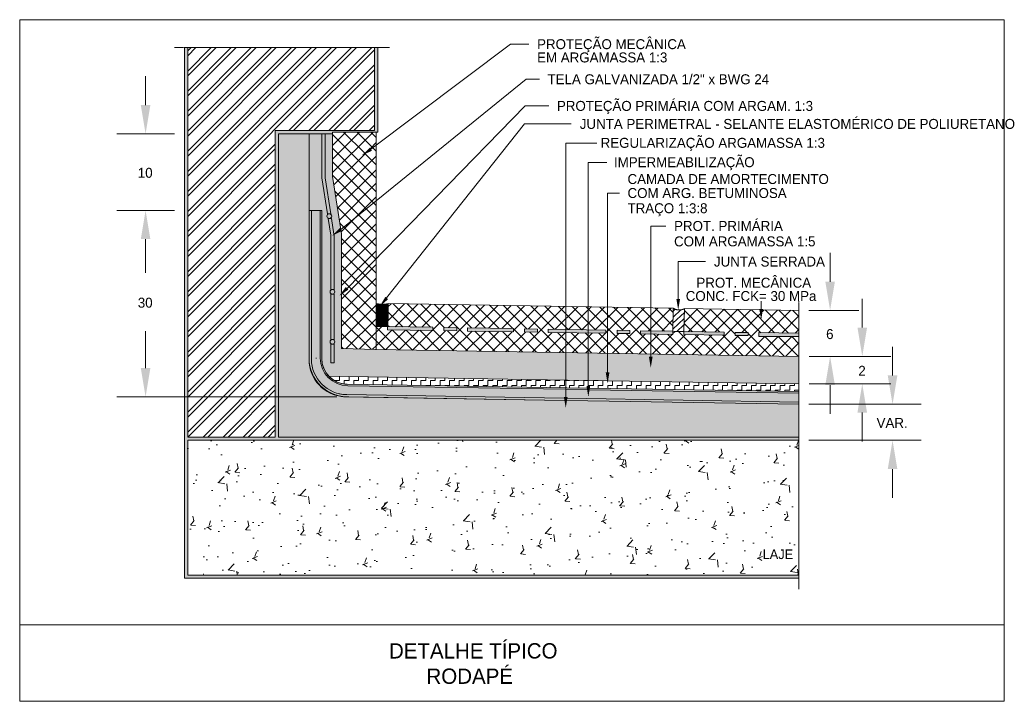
# Model space of a CAD drawing. Header units: millimetres. Extents: x -18260 to 188148, y -14086 to 2351883.
# Tile 252 of 256: x 168564 to 174731, y 3013 to 7282. Entities that reach past the tile are written whole.
import ezdxf

# ---------------------------------------------------------------- set-up
doc = ezdxf.new("R2010")
doc.units = ezdxf.units.MM
doc.linetypes.add('IMPORT-789-BASE TA TERREO$0$AXES _2_', pattern=[540.000007, 300.000012, -79.999998, 79.999998, -79.999998])
doc.linetypes.add('Projeção', pattern=[3.5, 2, -1.5])
for name, color, linetype, lineweight in [('A-DETL', 90, 'Continuous', 9), ('A-DETL-GENF', 92, 'Continuous', 50), ('A-DETL-THIN', 151, 'Continuous', 9), ('G-ANNO-TEXT', 231, 'Continuous', 9)]:
    doc.layers.add(name, color=color, linetype=linetype, lineweight=lineweight)
doc.styles.add('Century Gothic_6', font='GOTHIC.TTF', dxfattribs={"height": 95.99148})
doc.styles.add('Century Gothic_7', font='GOTHIC.TTF', dxfattribs={"height": 62.394462})
doc.styles.add('Century Gothic_8', font='GOTHIC.TTF', dxfattribs={"height": 59.994675})
pattern_1 = [(0, (165673.903, 0), (101.6, 25.4), [8.382, -67.818, 8.382, -67.818, -406.4]), (0, (165673.903, 0), (101.6, 25.4), [-152.4, 8.382, -144.018, 8.382, -67.818, -177.8]), (0, (165673.903, 0), (101.6, 25.4), [-381, 8.382, -42.418, 8.382, -118.618]), (120, (165712.003, 12.7), (-72.797045, 75.28818), [8.382, -67.818, 8.382, -67.818, -406.4]), (120, (165712.003, 12.7), (-72.797045, 75.28818), [-152.4, 8.382, -144.018, 8.382, -67.818, -177.8]), (120, (165712.003, 12.7), (-72.797045, 75.28818), [-381, 8.382, -42.418, 8.382, -118.618]), (240, (165724.703, 63.5), (-28.802955, -100.68818), [8.382, -67.818, 8.382, -67.818, -406.4]), (240, (165724.703, 63.5), (-28.802955, -100.68818), [-152.4, 8.382, -144.018, 8.382, -67.818, -177.8]), (240, (165724.703, 63.5), (-28.802955, -100.68818), [-381, 8.382, -42.418, 8.382, -118.618])]
pattern_2 = [(45, (4210954.71, 1685582.666), (-42.4228713, 42.4228713), []), (135, (4210954.71, 1685582.666), (-42.4228713, -42.4228713), [])]

msp = doc.modelspace()

# ---------------------------------------------------------------- hatches: boundary and pattern name
at = {"layer": 'A-DETL-GENF'}
for color, points in [(231, [(169597.238, 3783.765), (173445.346, 3783.765), (173445.346, 3803.765), (169617.238, 3803.765), (169617.238, 4647.688), (173445.346, 4647.688), (173445.346, 4667.688), (170185.186, 4667.688), (170185.186, 6567.518), (170523.927, 6567.518), (170523.927, 6577.518), (170807.131, 6577.518), (170807.131, 7106.94), (170787.131, 7106.94), (170787.131, 6587.518), (170165.186, 6587.518), (170165.186, 4667.688), (169617.238, 4667.688), (169617.238, 7106.94), (169597.238, 7106.94), (169597.238, 4667.688)]), (240, [(169352.789, 6567.518), (169382.789, 6747.518), (169322.789, 6747.518)]), (240, [(170707.283, 6432.338), (170770.806, 6461.338), (170757.967, 6480.372)]), (240, [(169322.789, 5907.56), (169382.789, 5907.56), (169352.789, 6087.56)]), (30, [(173445.346, 4887.414), (173445.346, 4943.116), (172133.564, 4964.622), (172125.84, 4918.28), (172118.074, 4964.876), (170614.139, 4989.809), (170596.802, 4990.969), (170573.415, 4995.805), (170553.314, 5002.648), (170532.982, 5012.653), (170514.152, 5025.258), (170496.32, 5041.079), (170482.176, 5057.233), (170469.572, 5076.063), (170459.566, 5096.395), (170452.11, 5118.627), (170447.888, 5139.883), (170446.362, 5162.684), (170446.362, 6087.56), (170391.362, 6087.56), (170391.362, 5156.557), (170392.796, 5131.459), (170397.469, 5105.196), (170403.885, 5082.98), (170413.459, 5059.857), (170425.54, 5038.035), (170440.022, 5017.621), (170456.689, 4999.008), (170475.296, 4982.376), (170496.32, 4967.587), (170518.552, 4955.437), (170540.739, 4946.286), (170564.886, 4939.357), (170590.063, 4935.203), (170617.789, 4933.771), (171974.046, 4911.536), (171972.851, 4918.701), (171995.811, 4918.701), (171994.561, 4911.199), (172137.32, 4908.859)]), (240, [(170520.407, 5927.917), (170582.88, 5959.116), (170569.384, 5977.691)]), (240, [(173640.234, 5460.859), (173670.234, 5640.859), (173610.234, 5640.859)]), (240, [(170565.417, 5551.776), (170622.939, 5591.366), (170606.99, 5607.882)]), (231, [(170797.134, 5431.979), (170798.218, 5440.908), (170801.407, 5449.317), (170806.516, 5456.719), (170813.247, 5462.683), (170821.211, 5466.863), (170829.943, 5469.015), (170838.937, 5469.016), (170847.67, 5466.863), (170855.633, 5462.684), (170862.365, 5456.72), (170867.474, 5449.318), (170870.664, 5440.909), (170871.748, 5431.981), (170872.32, 5503.649), (170870.895, 5503.562), (170846.773, 5499.576), (170834.965, 5499.77), (170819.25, 5486.33), (170827.253, 5499.896), (170821.713, 5499.987), (170797.131, 5504.773)]), (240, [(170819.25, 5486.33), (170872.32, 5531.716), (170854.731, 5546.475)]), (240, [(172688.938, 5462.728), (172700.418, 5531.608), (172677.458, 5531.608)]), (170, [(170834.441, 5394.621), (170844.096, 5395.893), (170853.094, 5399.62), (170860.821, 5405.548), (170867.127, 5414.185), (170870.476, 5422.273), (170871.741, 5431.981), (170870.365, 5441.695), (170866.97, 5450.048), (170862.039, 5456.72), (170861.348, 5457.621), (170858.965, 5459.732), (170853.559, 5463.773), (170851.099, 5465.063), (170844.198, 5467.719), (170842.18, 5468.216), (170836.11, 5469.016), (170832.771, 5469.015), (170824.493, 5467.672), (170821.713, 5466.691), (170817.783, 5465.064), (170813.762, 5462.683), (170807.533, 5457.62), (170801.91, 5450.047), (170798.316, 5440.908), (170797.134, 5431.928), (170798.405, 5422.273), (170802.132, 5413.275), (170808.061, 5405.548), (170815.787, 5399.62), (170824.785, 5395.893)]), (170, [(170870.897, 5360.946), (170871.748, 5431.928), (170870.476, 5422.273), (170866.749, 5413.275), (170860.821, 5405.548), (170853.094, 5399.62), (170844.096, 5395.893), (170834.441, 5394.621), (170824.785, 5395.893), (170815.787, 5399.62), (170808.061, 5405.548), (170801.755, 5414.185), (170798.405, 5422.273), (170797.134, 5431.928), (170797.134, 5360.946)]), (240, [(173208.494, 5400.717), (173219.974, 5469.597), (173197.014, 5469.597)]), (240, [(173841.614, 5173.445), (173871.614, 5353.445), (173811.614, 5353.445)]), (240, [(172516.987, 5101.58), (172528.467, 5170.46), (172505.507, 5170.46), (172509.365, 5147.317)]), (240, [(173610.234, 4993.445), (173670.234, 4993.445), (173640.234, 5173.445), (173635.879, 5147.317)]), (240, [(169352.789, 4919.87), (169382.789, 5099.87), (169322.789, 5099.87)]), (240, [(172246.411, 5003.766), (172257.891, 5072.646), (172234.931, 5072.646)]), (240, [(173811.614, 4820.64), (173871.614, 4820.64), (173841.614, 5000.64)]), (240, [(174031.33, 4873.438), (174061.33, 5053.438), (174001.33, 5053.438)]), (240, [(172125.84, 4918.28), (172137.32, 4987.16), (172114.36, 4987.16)]), (240, [(171984.331, 4849.821), (171995.811, 4918.701), (171972.851, 4918.701)]), (240, [(174001.33, 4467.688), (174061.33, 4467.688), (174031.33, 4647.688)])]:
    msp.add_hatch(color=color, dxfattribs=at).paths.add_polyline_path(points)
at = {"layer": 'A-DETL-GENF', "lineweight": 9}
h = msp.add_hatch(dxfattribs=at)
h.set_pattern_fill('FP_263', color=130, style=0, pattern_type=2)
h.set_pattern_definition([(45, (165673.9, 0), (-62.8618, 62.8618), []), (45, (165673.9, 95.25), (-62.8618, 62.8618), [])])
h.paths.add_polyline_path([(170109.851, 4667.688), (170165.186, 4667.688), (170165.186, 6587.518), (170787.131, 6587.518), (170787.131, 7106.94), (169617.238, 7106.94), (169617.238, 4667.688)])
h = msp.add_hatch(dxfattribs=at)
h.set_pattern_fill('FP_258', color=40, style=0, pattern_type=2)
h.set_pattern_definition(pattern_1)
h.paths.add_polyline_path([(173445.346, 4667.688), (173445.231, 4873.44), (171992.238, 4897.262), (171984.331, 4849.821), (171976.381, 4897.522), (170597.997, 4920.331), (170570.892, 4924.082), (170544.233, 4930.972), (170517.458, 4941.398), (170494.143, 4953.601), (170471.359, 4969.044), (170450.507, 4987.019), (170431.822, 5007.244), (170415.599, 5029.492), (170402, 5053.435), (170391.259, 5078.789), (170383.149, 5106.983), (170378.782, 5132.149), (170377.169, 5159.816), (170377.169, 6567.518), (170185.186, 6567.518), (170185.186, 4667.688), (171655.725, 4667.688)])
h = msp.add_hatch(dxfattribs=at)
h.set_pattern_fill('FP_258', color=40, style=0, pattern_type=2)
h.set_pattern_definition(pattern_1)
h.paths.add_polyline_path([(173445.346, 5000.829), (173445.346, 5173.45), (170793.703, 5216.917), (170580.633, 5223.131), (170580.633, 5562.249), (170565.417, 5551.776), (170580.633, 5572.312), (170580.633, 5938.131), (170577.752, 5956.555), (170532.871, 5934.141), (170533.236, 5931.775), (170533.236, 5593.062), (170513.236, 5593.062), (170513.236, 5931.775), (170497.015, 6037.041), (170517.015, 6037.041), (170532.013, 5939.712), (170569.384, 5977.691), (170575.836, 5968.811), (170523.927, 6300.769), (170523.927, 6567.518), (170477.65, 6567.518), (170477.65, 6292.518), (170512.393, 6067.041), (170492.393, 6067.041), (170457.65, 6292.518), (170457.65, 6567.518), (170377.169, 6567.518), (170377.169, 6087.56), (170456.362, 6087.56), (170456.595, 5156.289), (170457.98, 5137.695), (170462.017, 5117.764), (170468.832, 5097.942), (170477.513, 5080.186), (170489.119, 5062.82), (170500.763, 5049.105), (172243.616, 5020.531), (172234.931, 5072.646), (172257.891, 5072.646), (172249.19, 5020.44), (172257.891, 5020.297)])
h.paths.add_polyline_path([(172516.987, 5101.58), (172505.507, 5170.46), (172528.467, 5170.46), (172524.61, 5147.317)])
h.paths.add_polyline_path([(170514.755, 5131.775), (170513.236, 5131.775), (170513.236, 5249.151), (170533.236, 5249.151), (170533.236, 5131.775), (170527.622, 5131.775)])
h.paths.add_polyline_path([(170513.236, 5279.151), (170513.236, 5563.062), (170533.236, 5563.062), (170533.236, 5279.151)])
at = {"layer": 'A-DETL-GENF'}
h = msp.add_hatch(color=240, dxfattribs=at)
h.paths.add_polyline_path([(170533.236, 5131.775), (170533.236, 5249.151), (170513.236, 5249.151), (170513.236, 5131.775)])
h.paths.add_polyline_path([(170533.236, 5279.151), (170533.236, 5563.062), (170513.236, 5563.062), (170513.236, 5279.151)])
h.paths.add_polyline_path([(170533.236, 5593.062), (170533.236, 5931.775), (170532.871, 5934.141), (170520.407, 5927.917), (170532.013, 5939.712), (170517.015, 6037.041), (170497.015, 6037.041), (170513.236, 5931.775), (170513.236, 5593.062)])
h.paths.add_polyline_path([(170492.393, 6067.041), (170512.393, 6067.041), (170477.65, 6292.518), (170477.65, 6567.518), (170457.65, 6567.518), (170457.65, 6292.518), (170469.627, 6214.79)])
at = {"layer": 'A-DETL-GENF', "lineweight": 9}
h = msp.add_hatch(dxfattribs=at)
h.set_pattern_fill('FP_262', color=130, style=0, pattern_type=2)
h.set_pattern_definition(pattern_2)
h.paths.add_polyline_path([(170797.131, 5216.817), (170797.131, 6577.518), (170523.927, 6577.518), (170523.927, 6300.769), (170575.836, 5968.811), (170582.88, 5959.116), (170577.752, 5956.555), (170580.633, 5938.131), (170580.633, 5572.312), (170606.99, 5607.882), (170622.939, 5591.366), (170580.633, 5562.249), (170580.633, 5223.131), (170796.563, 5216.833)])
h.paths.add_polyline_path([(170707.283, 6432.338), (170757.967, 6480.372), (170770.806, 6461.338), (170755.413, 6454.31)])
at = {"layer": 'A-DETL-GENF'}
h = msp.add_hatch(color=170, dxfattribs=at)
h.paths.add_polyline_path([(173445.346, 4873.44), (173445.346, 4887.38), (171994.553, 4911.152), (171992.238, 4897.263), (171995.811, 4897.205)])
h.paths.add_polyline_path([(171976.381, 4897.523), (171974.054, 4911.488), (170614.139, 4933.771), (170589.041, 4935.203), (170564.565, 4939.357), (170540.562, 4946.286), (170517.476, 4955.834), (170495.617, 4967.93), (170475.234, 4982.376), (170456.615, 4999.033), (170439.958, 5017.652), (170425.512, 5038.035), (170413.416, 5059.894), (170403.867, 5082.98), (170396.939, 5106.983), (170392.784, 5131.459), (170391.353, 5156.557), (170391.353, 6087.56), (170377.169, 6087.56), (170377.169, 5159.816), (170378.782, 5132.149), (170383.459, 5105.196), (170391.259, 5078.789), (170402, 5053.435), (170415.599, 5029.492), (170431.822, 5007.244), (170450.507, 4987.019), (170471.363, 4969.04), (170496.32, 4952.459), (170518.552, 4940.825), (170544.26, 4930.962), (170570.92, 4924.075), (170598.018, 4920.328), (170625.725, 4919.667), (171972.851, 4897.581)])
h.paths.add_polyline_path([(173445.346, 4943.116), (173445.346, 4952.642), (172135.147, 4974.122), (172133.564, 4964.622), (172137.32, 4964.561)])
h.paths.add_polyline_path([(172118.074, 4964.876), (172116.482, 4974.428), (170614.512, 4999.052), (170592.937, 5000.923), (170573.415, 5005.092), (170553.802, 5012.053), (170535.238, 5021.459), (170518.062, 5033.212), (170502.527, 5047.059), (170488.935, 5062.82), (170477.466, 5080.186), (170468.366, 5098.902), (170461.727, 5118.627), (170457.748, 5138.878), (170456.362, 5159.816), (170456.362, 6087.56), (170446.362, 6087.56), (170446.362, 5162.684), (170447.888, 5139.883), (170452.265, 5117.846), (170459.566, 5096.395), (170469.572, 5076.063), (170482.176, 5057.233), (170497.103, 5040.184), (170514.152, 5025.258), (170532.982, 5012.653), (170553.314, 5002.648), (170574.765, 4995.346), (170596.802, 4990.969), (170619.603, 4989.443), (172114.36, 4964.937)])
at = {"layer": 'A-DETL-GENF', "lineweight": 9}
h = msp.add_hatch(dxfattribs=at)
h.set_pattern_fill('FP_262', color=130, style=0, pattern_type=2)
h.set_pattern_definition(pattern_2)
h.paths.add_polyline_path([(173445.346, 5173.45), (173445.346, 5297.799), (173193.501, 5297.799), (173193.501, 5321.928), (173445.346, 5317.799), (173445.346, 5460.859), (173219.113, 5464.43), (173208.494, 5400.717), (173197.819, 5464.766), (172728.386, 5472.177), (172723.471, 5328.176), (172654.947, 5330.514), (172654.947, 5310.757), (172453.601, 5314.058), (172453.601, 5334.15), (172654.949, 5330.849), (172657.249, 5474.386), (170872.607, 5503.644), (170870.895, 5360.884), (170797.131, 5360.884), (170797.131, 5216.868), (173193.501, 5177.579)])
h.paths.add_polyline_path([(173046.131, 5303.022), (173046.131, 5323.022), (173126.733, 5323.022), (173126.733, 5303.022)])
h.paths.add_polyline_path([(172976.131, 5305.491), (172723.829, 5309.628), (172723.829, 5329.628), (172976.131, 5325.491), (172976.131, 5317.799)])
h.paths.add_polyline_path([(172386.832, 5316.927), (172306.231, 5316.927), (172306.231, 5336.474), (172386.832, 5335.079), (172386.832, 5330.849)])
h.paths.add_polyline_path([(172236.231, 5317.622), (171873.679, 5323.566), (171873.679, 5343.566), (172236.231, 5337.622), (172236.231, 5330.849)])
h.paths.add_polyline_path([(171806.91, 5324.66), (171726.309, 5325.982), (171726.309, 5345.982), (171806.91, 5344.66), (171806.91, 5330.849)])
h.paths.add_polyline_path([(171656.309, 5327.129), (171368.747, 5331.844), (171368.747, 5351.844), (171656.309, 5347.129), (171656.309, 5330.849)])
h.paths.add_polyline_path([(171301.978, 5332.939), (171221.376, 5334.26), (171221.376, 5354.26), (171301.978, 5352.939), (171301.978, 5335.408)])
h.paths.add_polyline_path([(171151.376, 5335.408), (170868.819, 5340.04), (170868.819, 5360.04), (171151.376, 5355.408), (171151.376, 5347.129)])
h = msp.add_hatch(dxfattribs=at)
h.set_pattern_fill('FP_261', color=8, style=0, pattern_type=2)
h.set_pattern_definition([(43.045, (3359644.842, 1270077.573), (-18.46836558, 19.77373818), [])])
h.paths.add_polyline_path([(172723.504, 5329.146), (172728.382, 5472.057), (172711.215, 5465.758), (172692.683, 5463.963), (172689.236, 5464.514), (172688.938, 5462.728), (172688.624, 5464.612), (172674.298, 5466.902), (172657.249, 5474.386), (172655.015, 5330.513), (172669.879, 5330.005), (172723.471, 5329.147)])
at = {"layer": 'A-DETL-GENF'}
h = msp.add_hatch(color=240, dxfattribs=at)
h.paths.add_polyline_path([(173193.501, 5297.799), (173445.346, 5297.799), (173445.346, 5317.799), (173193.501, 5321.928)])
h.paths.add_polyline_path([(173046.131, 5303.022), (173126.733, 5303.022), (173126.733, 5323.022), (173046.131, 5323.022)])
h.paths.add_polyline_path([(172976.131, 5305.491), (172976.131, 5325.491), (172723.829, 5329.628), (172723.829, 5309.628)])
h.paths.add_polyline_path([(172654.947, 5310.757), (172654.947, 5330.849), (172453.601, 5334.15), (172453.601, 5314.058)])
h.paths.add_polyline_path([(172306.231, 5316.927), (172386.832, 5316.927), (172386.832, 5335.153), (172306.231, 5336.474)])
h.paths.add_polyline_path([(172236.231, 5317.622), (172236.231, 5337.622), (171873.679, 5343.566), (171873.679, 5323.566)])
h.paths.add_polyline_path([(171806.91, 5324.66), (171806.91, 5344.66), (171726.309, 5345.982), (171726.309, 5325.982)])
h.paths.add_polyline_path([(171656.309, 5327.129), (171656.309, 5347.129), (171368.747, 5351.844), (171368.747, 5331.844), (171655.725, 5327.139)])
h.paths.add_polyline_path([(171301.978, 5332.939), (171301.978, 5352.939), (171221.376, 5354.26), (171221.376, 5334.26)])
h.paths.add_polyline_path([(171151.376, 5335.408), (171151.376, 5355.408), (170868.819, 5360.04), (170868.819, 5340.04), (170882.788, 5339.811)])
at = {"layer": 'A-DETL-GENF', "lineweight": 9}
h = msp.add_hatch(dxfattribs=at)
h.set_pattern_fill('FP_260', color=61, style=0, pattern_type=2)
h.set_pattern_definition([(0, (3997884.65, 1381793.696), (29.997, 29.997), [29.997, -29.997]), (90, (3997914.65, 1381793.696), (-29.997, 29.997), [29.997, -29.997])])
h.paths.add_polyline_path([(173445.346, 4952.642), (173445.346, 5000.829), (172249.19, 5020.44), (172246.411, 5003.766), (172243.616, 5020.531), (170500.828, 5049.03), (170502.527, 5047.492), (170523.108, 5029.759), (170527.243, 5026.929), (170553.802, 5012.278), (170580.735, 5003.529), (170585.271, 5002.56), (170614.512, 4999.167), (172116.473, 4974.482), (172114.36, 4987.16), (172137.32, 4987.16), (172135.156, 4974.175), (172137.32, 4974.14)])
h = msp.add_hatch(dxfattribs=at)
h.set_pattern_fill('FP_259', color=8, style=0, pattern_type=2)
h.set_pattern_definition([(50, (4224876.8, 1708030.86), (344.254197, -30.11879), [35.997, -395.965]), (355, (4224876.8, 1708030.86), (-66.594456, 361.01988), [28.797, -316.772]), (100.451, (4224905.5, 1708028.35), (277.661864, 330.89985), [30.593, -336.518]), (46.184, (4224876.8, 1708126.85), (512.230407, -79.443786), [53.995, -593.947]), (96.636, (4224919.5, 1708120.23), (448.59507, 467.538565), [45.889, -504.777]), (351.184, (4224876.8, 1708126.85), (448.599936, 467.533385), [43.196, -475.158]), (21, (4224924.8, 1708102.85), (286.489625, -193.240234), [35.997, -395.965]), (326, (4224924.8, 1708102.85), (116.781087, 348.040734), [28.797, -316.772]), (71.451, (4224948.67, 1708086.75), (403.27197, 154.798388), [30.593, -336.518]), (37.5, (4224876.8, 1708030.86), (5.8362867, 159.774844), [0, -312.932, 0, -321.571, -317.972]), (37.5, (4224876.8, 1708030.86), (5.8362867, 159.774844), [-634.504, 0, -317.972]), (7.5, (4224876.8, 1708030.86), (126.262447, 189.301053), [0, -183.344, 0, -305.733, -121.189]), (7.5, (4224876.8, 1708030.86), (126.262447, 189.301053), [-489.077, 0, -121.189]), (327.5, (4224769.77, 1708030.86), (256.212666, -10.8252996), [0, -119.989, 0, -374.367, -496.756]), (327.5, (4224769.77, 1708030.86), (256.212666, -10.8252996), [-494.356, 0, -496.756]), (317.5, (4224721.77, 1708030.86), (279.904643, 48.045915), [0, -155.986, 0, -248.618, -352.769]), (317.5, (4224721.77, 1708030.86), (279.904643, 48.045915), [-404.604, 0, -352.769])])
h.paths.add_polyline_path([(170109.851, 3803.765), (173445.346, 3803.765), (173445.346, 4647.688), (169617.238, 4647.688), (169617.238, 3803.765)])

# ---------------------------------------------------------------- linework, layer by layer
at = {"layer": 'A-DETL'}
for p, q in [((174731.33, 7282.172), (168564.331, 7282.172)), ((168564.331, 7282.172), (168564.331, 3012.594)), ((174731.33, 3012.594), (174731.33, 7282.172)), ((169597.238, 7106.94), (169597.238, 3783.765)), ((170764.388, 6470.854), (171637.7, 7128.942)), ((171637.7, 7128.942), (171752.7, 7128.942)), ((169352.789, 6747.518), (169352.789, 6927.518)), ((170576.049, 5968.518), (171737.211, 6908.809)), ((171737.001, 6908.809), (171820.81, 6908.809)), ((170615.334, 5599.242), (171729.524, 6743.271)), ((171729.524, 6743.271), (171879.524, 6743.271)), ((170862.764, 5539.734), (171726.999, 6629.386)), ((171726.999, 6629.386), (172019.422, 6629.386)), ((169534.738, 6567.518), (169172.789, 6567.518)), ((170377.169, 6567.518), (170377.169, 5159.816)), ((171984.331, 4919.87), (171984.331, 6508.108)), ((171984.331, 6508.108), (172179.331, 6508.108)), ((172125.84, 4988.328), (172125.84, 6388.108)), ((172125.84, 6388.108), (172240.84, 6388.108)), ((172246.411, 5073.815), (172246.411, 6196.336)), ((172246.411, 6196.336), (172321.411, 6196.336)), ((169172.789, 6087.56), (169534.738, 6087.56)), ((169534.738, 6087.56), (169172.789, 6087.56)), ((170377.169, 6087.56), (170456.362, 6087.56)), ((170456.362, 6087.56), (170456.362, 5159.816)), ((170456.362, 6087.56), (170456.362, 5162.684)), ((172516.987, 5171.628), (172516.987, 5989.673)), ((172516.987, 5989.673), (172611.987, 5989.673)), ((169352.789, 5727.56), (169352.789, 5907.56)), ((169352.789, 5907.56), (169352.789, 5695.785)), ((173640.234, 5640.859), (173640.234, 5820.859)), ((172688.938, 5532.776), (172688.938, 5767.173)), ((172688.938, 5767.173), (172858.938, 5767.173)), ((170871.501, 5503.662), (172657.249, 5474.386)), ((173208.494, 5470.766), (173208.494, 5519.184)), ((173841.614, 5353.445), (173841.614, 5533.445)), ((170797.864, 5439.326), (170799.19, 5437.03)), ((170799.19, 5429.151), (170798.314, 5427.634)), ((170803.301, 5444.151), (170799.19, 5444.151)), ((170799.19, 5437.03), (170803.301, 5437.03)), ((170803.301, 5429.151), (170799.19, 5429.151)), ((170805.357, 5440.59), (170803.301, 5444.151)), ((170803.301, 5437.03), (170805.357, 5440.59)), ((170805.357, 5425.59), (170803.301, 5429.151)), ((170815.465, 5459.218), (170813.41, 5455.657)), ((170813.41, 5455.657), (170815.465, 5452.096)), ((170815.465, 5444.151), (170813.41, 5440.59)), ((170813.41, 5440.59), (170815.465, 5437.03)), ((170815.465, 5429.151), (170813.41, 5425.59)), ((170819.577, 5459.218), (170815.465, 5459.218)), ((170815.465, 5452.096), (170819.577, 5452.096)), ((170819.577, 5444.151), (170815.465, 5444.151)), ((170815.465, 5437.03), (170819.577, 5437.03)), ((170819.577, 5429.151), (170815.465, 5429.151)), ((170821.633, 5455.657), (170819.577, 5459.218)), ((170819.577, 5452.096), (170821.633, 5455.657)), ((170821.633, 5440.59), (170819.577, 5444.151)), ((170819.577, 5437.03), (170821.633, 5440.59)), ((170821.633, 5425.59), (170819.577, 5429.151)), ((170831.357, 5459.218), (170829.301, 5455.657)), ((170829.301, 5455.657), (170831.357, 5452.096)), ((170831.357, 5444.151), (170829.301, 5440.59)), ((170829.301, 5440.59), (170831.357, 5437.03)), ((170831.357, 5429.151), (170829.301, 5425.59)), ((170835.469, 5459.218), (170831.357, 5459.218)), ((170831.357, 5452.096), (170835.469, 5452.096)), ((170835.469, 5444.151), (170831.357, 5444.151)), ((170831.357, 5437.03), (170835.469, 5437.03)), ((170835.469, 5429.151), (170831.357, 5429.151)), ((170837.525, 5455.657), (170835.469, 5459.218)), ((170835.469, 5452.096), (170837.525, 5455.657)), ((170837.525, 5440.59), (170835.469, 5444.151)), ((170835.469, 5437.03), (170837.525, 5440.59)), ((170837.525, 5425.59), (170835.469, 5429.151)), ((170847.246, 5459.218), (170845.191, 5455.657)), ((170845.191, 5455.657), (170847.246, 5452.096)), ((170847.246, 5444.151), (170845.191, 5440.59)), ((170845.191, 5440.59), (170847.246, 5437.03)), ((170847.246, 5429.151), (170845.191, 5425.59)), ((170851.358, 5459.218), (170847.246, 5459.218)), ((170847.246, 5452.096), (170851.358, 5452.096)), ((170851.358, 5444.151), (170847.246, 5444.151)), ((170847.246, 5437.03), (170851.358, 5437.03)), ((170853.414, 5455.657), (170851.358, 5459.218)), ((170851.358, 5452.096), (170853.414, 5455.657)), ((170853.414, 5440.59), (170851.358, 5444.151)), ((170851.358, 5437.03), (170853.414, 5440.59)), ((170853.414, 5425.59), (170851.358, 5429.151)), ((170861.033, 5444.151), (170858.977, 5440.59)), ((170858.977, 5440.59), (170861.033, 5437.03)), ((170861.033, 5429.151), (170858.977, 5425.59)), ((170865.144, 5444.151), (170861.033, 5444.151)), ((170861.033, 5437.03), (170865.144, 5437.03)), ((170865.144, 5429.151), (170861.033, 5429.151)), ((170867.2, 5440.59), (170865.144, 5444.151)), ((170865.144, 5437.03), (170867.2, 5440.59)), ((170867.2, 5425.59), (170865.144, 5429.151)), ((172728.694, 5472.172), (173197.819, 5464.766)), ((173219.113, 5464.43), (173445.346, 5460.859)), ((173507.846, 5460.859), (173820.234, 5460.859)), ((170797.947, 5424.182), (170799.19, 5422.03)), ((170799.19, 5422.03), (170803.301, 5422.03)), ((170803.84, 5414.462), (170802.142, 5414.462)), ((170803.301, 5422.03), (170805.357, 5425.59)), ((170805.896, 5410.902), (170803.84, 5414.462)), ((170805.223, 5409.737), (170805.896, 5410.902)), ((170813.41, 5425.59), (170815.465, 5422.03)), ((170815.465, 5414.151), (170813.41, 5410.59)), ((170813.41, 5410.59), (170815.465, 5407.03)), ((170815.465, 5422.03), (170819.577, 5422.03)), ((170819.577, 5414.151), (170815.465, 5414.151)), ((170815.465, 5407.03), (170819.577, 5407.03)), ((170819.577, 5399.151), (170816.61, 5399.151)), ((170819.577, 5422.03), (170821.633, 5425.59)), ((170821.633, 5410.59), (170819.577, 5414.151)), ((170819.577, 5407.03), (170821.633, 5410.59)), ((170820.777, 5397.073), (170819.577, 5399.151)), ((170829.301, 5425.59), (170831.357, 5422.03)), ((170831.357, 5414.151), (170829.301, 5410.59)), ((170829.301, 5410.59), (170831.357, 5407.03)), ((170831.357, 5399.151), (170829.301, 5395.59)), ((170829.301, 5395.59), (170829.694, 5394.911)), ((170831.357, 5422.03), (170835.469, 5422.03)), ((170835.469, 5414.151), (170831.357, 5414.151)), ((170831.357, 5407.03), (170835.469, 5407.03)), ((170835.469, 5399.151), (170831.357, 5399.151)), ((170835.469, 5422.03), (170837.525, 5425.59)), ((170837.525, 5410.59), (170835.469, 5414.151)), ((170835.469, 5407.03), (170837.525, 5410.59)), ((170837.525, 5395.59), (170835.469, 5399.151)), ((170837.016, 5394.711), (170837.525, 5395.59)), ((170845.191, 5425.59), (170847.246, 5422.03)), ((170847.246, 5414.151), (170845.191, 5410.59)), ((170845.191, 5410.59), (170847.246, 5407.03)), ((170847.246, 5422.03), (170851.358, 5422.03)), ((170851.358, 5414.151), (170847.246, 5414.151)), ((170847.246, 5407.03), (170851.358, 5407.03)), ((170851.358, 5422.03), (170853.414, 5425.59)), ((170851.358, 5407.03), (170853.414, 5410.59)), ((170858.977, 5425.59), (170861.033, 5422.03)), ((170861.033, 5414.151), (170858.977, 5410.59)), ((170858.977, 5410.59), (170861.033, 5407.03)), ((170861.033, 5422.03), (170865.144, 5422.03)), ((170865.144, 5414.151), (170861.033, 5414.151)), ((170865.144, 5422.03), (170867.2, 5425.59)), ((170866.191, 5412.339), (170865.144, 5414.151)), ((169352.789, 5099.87), (169352.789, 5331.856)), ((174031.33, 5053.438), (174031.33, 5233.438)), ((170420.365, 5163.701), (170420.365, 5159.816)), ((173820.234, 5173.445), (173508.114, 5173.445)), ((173508.114, 5173.445), (174021.614, 5173.445)), ((170614.512, 4999.052), (172116.482, 4974.428)), ((173508.114, 5000.64), (174021.614, 5000.64)), ((172135.147, 4974.122), (173445.346, 4952.642)), ((173640.234, 4993.445), (173640.234, 4813.445)), ((170550.714, 4919.87), (169172.789, 4919.87)), ((171976.381, 4897.521), (170593.201, 4920.198)), ((170613.214, 4919.87), (171976.381, 4897.521)), ((171992.238, 4897.261), (173445.346, 4873.438)), ((173445.346, 4873.438), (171992.238, 4897.261)), ((173507.846, 4873.438), (174211.33, 4873.438)), ((173841.614, 4820.64), (173841.614, 4640.64)), ((173507.846, 4647.688), (174211.33, 4647.688)), ((174031.33, 4467.688), (174031.33, 4287.688)), ((169597.238, 3783.765), (173445.346, 3783.765)), ((168564.331, 3492.552), (174731.33, 3492.552)), ((168564.331, 3012.594), (174731.33, 3012.594))]:
    msp.add_line(p, q, dxfattribs=at)
at = {"layer": 'A-DETL', "linetype": 'Projeção'}
for p, q in [((169534.738, 7106.94), (170882.238, 7106.94)), ((173445.346, 3714.184), (173445.346, 5519.184))]:
    msp.add_line(p, q, dxfattribs=at)
at = {"layer": 'A-DETL', "linetype": 'IMPORT-789-BASE TA TERREO$0$AXES _2_'}
for p, q in [((170457.65, 6298.012), (170457.65, 6567.518)), ((170797.131, 5504.882), (170797.131, 5360.884)), ((172723.777, 5328.123), (172728.694, 5472.172)), ((170870.885, 5360.006), (170795.417, 5360.905)), ((172654.939, 5330.245), (172723.777, 5328.123))]:
    msp.add_line(p, q, dxfattribs=at)
for start, end in [(238.992413, 264.9982408), (265.4846116, 297.4581917)]:
    msp.add_arc((172694.949, 5537.111), 73.183, start, end, dxfattribs=at)
at = {"layer": 'A-DETL'}
for radius in [239.979, 160.786]:
    msp.add_arc((170617.147, 5159.816), radius, 180, 269.0607434, dxfattribs=at)
at = {"layer": 'A-DETL-THIN'}
for p, q in [((169617.238, 7106.94), (169597.238, 7106.94)), ((169597.238, 7106.94), (169597.238, 3783.765)), ((170787.131, 7106.94), (169617.238, 7106.94)), ((169617.238, 7106.94), (169617.238, 4667.688)), ((170807.131, 7106.94), (170787.131, 7106.94)), ((170787.131, 6587.518), (170787.131, 7106.94)), ((170807.131, 6587.518), (170807.131, 7106.94)), ((170165.186, 4667.688), (170165.186, 6587.518)), ((170165.186, 6587.518), (170787.131, 6587.518)), ((170185.186, 4667.688), (170185.186, 6567.518)), ((170185.186, 6567.518), (170457.65, 6567.518)), ((170377.169, 6087.56), (170377.169, 6567.518)), ((170477.65, 6567.518), (170457.65, 6567.518)), ((170457.65, 6567.518), (170457.65, 6292.518)), ((170477.65, 6567.518), (170523.927, 6567.518)), ((170477.65, 6292.518), (170477.65, 6567.518)), ((170523.927, 6567.518), (170523.927, 6577.518)), ((170523.927, 6577.518), (170797.131, 6577.518)), ((170523.927, 6567.518), (170523.927, 6300.769)), ((170797.131, 5504.773), (170797.131, 6577.518)), ((170797.131, 6577.518), (170807.131, 6577.518)), ((170807.131, 6577.518), (170807.131, 6587.518)), ((170457.65, 6292.518), (170492.393, 6067.041)), ((170512.393, 6067.041), (170477.65, 6292.518)), ((170523.927, 6300.769), (170575.836, 5968.811)), ((170377.169, 6087.56), (170377.169, 5159.816)), ((170391.353, 6087.56), (170377.169, 6087.56)), ((170377.169, 6087.56), (170377.169, 5152.56)), ((170391.353, 5156.557), (170391.353, 6087.56)), ((170446.362, 6087.56), (170391.362, 6087.56)), ((170446.362, 6087.56), (170446.362, 5162.684)), ((170456.362, 6087.56), (170446.362, 6087.56)), ((170456.362, 5159.816), (170456.362, 6087.56)), ((170492.393, 6067.041), (170512.393, 6067.041)), ((170517.015, 6037.041), (170497.015, 6037.041)), ((170497.015, 6037.041), (170513.236, 5931.775)), ((170532.013, 5939.712), (170517.015, 6037.041)), ((170513.236, 5931.775), (170513.236, 5593.062)), ((170533.236, 5931.775), (170532.871, 5934.141)), ((170533.236, 5593.062), (170533.236, 5931.775)), ((170577.752, 5956.555), (170580.633, 5938.131)), ((170580.633, 5938.131), (170580.633, 5572.312)), ((170513.236, 5593.062), (170533.236, 5593.062)), ((170533.236, 5563.062), (170513.236, 5563.062)), ((170513.236, 5563.062), (170513.236, 5279.151)), ((170533.236, 5279.151), (170533.236, 5563.062)), ((170580.633, 5562.249), (170580.633, 5223.131)), ((170797.131, 5431.928), (170797.131, 5504.773)), ((170872.607, 5503.644), (170871.501, 5503.662)), ((170872.607, 5503.644), (170871.747, 5431.928)), ((172657.249, 5474.386), (170872.607, 5503.644)), ((170797.134, 5431.928), (170797.134, 5360.946)), ((170851.358, 5429.151), (170847.246, 5429.151)), ((170870.897, 5360.946), (170871.748, 5431.928)), ((172654.949, 5330.849), (172657.249, 5474.386)), ((172728.386, 5472.177), (172723.471, 5328.176)), ((173197.819, 5464.766), (172728.386, 5472.177)), ((173445.346, 5460.859), (173219.113, 5464.43)), ((173445.346, 5317.799), (173445.346, 5460.859)), ((170853.414, 5410.59), (170851.358, 5414.151)), ((170870.895, 5360.884), (170797.131, 5360.884)), ((170797.131, 5360.884), (170797.131, 5216.868)), ((170797.134, 5360.946), (170870.897, 5360.946)), ((171151.376, 5355.408), (170868.819, 5360.04)), ((170868.819, 5360.04), (170868.819, 5340.04)), ((170868.819, 5340.04), (171151.376, 5335.408)), ((171151.376, 5335.408), (171151.376, 5355.408)), ((171301.978, 5352.939), (171221.376, 5354.26)), ((171221.376, 5354.26), (171221.376, 5334.26)), ((171221.376, 5334.26), (171301.978, 5332.939)), ((171301.978, 5332.939), (171301.978, 5352.939)), ((171368.747, 5351.844), (171368.747, 5331.844)), ((171656.309, 5347.129), (171368.747, 5351.844)), ((171368.747, 5331.844), (171656.309, 5327.129)), ((171656.309, 5327.129), (171656.309, 5347.129)), ((171806.91, 5344.66), (171726.309, 5345.982)), ((171726.309, 5345.982), (171726.309, 5325.982)), ((171726.309, 5325.982), (171806.91, 5324.66)), ((171806.91, 5324.66), (171806.91, 5344.66)), ((172236.231, 5337.622), (171873.679, 5343.566)), ((171873.679, 5343.566), (171873.679, 5323.566)), ((171873.679, 5323.566), (172236.231, 5317.622)), ((172236.231, 5317.622), (172236.231, 5337.622)), ((172386.832, 5335.153), (172306.231, 5336.474)), ((172306.231, 5336.474), (172306.231, 5316.927)), ((172306.231, 5316.927), (172386.832, 5316.927)), ((172386.832, 5316.927), (172386.832, 5335.153)), ((172654.947, 5330.849), (172453.601, 5334.15)), ((172453.601, 5334.15), (172453.601, 5314.058)), ((172453.601, 5314.058), (172654.947, 5310.757)), ((172654.947, 5310.757), (172654.947, 5330.849)), ((172723.471, 5328.176), (172654.947, 5330.515)), ((172669.879, 5330.005), (172723.504, 5329.146)), ((172976.131, 5325.491), (172723.829, 5329.628)), ((172723.829, 5329.628), (172723.829, 5309.628)), ((172723.829, 5309.628), (172976.131, 5305.491)), ((172976.131, 5305.491), (172976.131, 5325.491)), ((173126.733, 5323.022), (173046.131, 5323.022)), ((173046.131, 5323.022), (173046.131, 5303.022)), ((173126.733, 5303.022), (173126.733, 5323.022)), ((173445.346, 5317.799), (173193.501, 5321.928)), ((173193.501, 5321.928), (173193.501, 5297.799)), ((173445.346, 5297.799), (173445.346, 5317.799)), ((170513.236, 5279.151), (170533.236, 5279.151)), ((170533.236, 5249.151), (170513.236, 5249.151)), ((170513.236, 5249.151), (170513.236, 5131.775)), ((170533.236, 5131.775), (170533.236, 5249.151)), ((173046.131, 5303.022), (173126.733, 5303.022)), ((173193.501, 5297.799), (173445.346, 5297.799)), ((173445.346, 5173.45), (173445.346, 5297.799)), ((170580.633, 5223.131), (170797.131, 5216.817)), ((170797.131, 5216.86), (170793.703, 5216.917)), ((170797.131, 5216.868), (173445.346, 5173.45)), ((170513.236, 5131.775), (170533.236, 5131.775)), ((173445.346, 5000.829), (173445.346, 5173.45)), ((172243.616, 5020.531), (170500.763, 5049.105)), ((170614.5, 4999.167), (172116.473, 4974.482)), ((172116.482, 4974.428), (170614.512, 4999.052)), ((173445.346, 5000.829), (172249.19, 5020.44)), ((173445.346, 4952.642), (173445.346, 5000.829)), ((170614.1, 4933.832), (171974.046, 4911.536)), ((171974.054, 4911.488), (170614.139, 4933.771)), ((170619.603, 4989.443), (172118.074, 4964.876)), ((172133.564, 4964.622), (173445.346, 4943.116)), ((173445.346, 4952.642), (172135.147, 4974.122)), ((172135.156, 4974.175), (173445.346, 4952.642)), ((173445.346, 4943.116), (173445.346, 4952.642)), ((173445.346, 4887.414), (173445.346, 4943.116)), ((170625.725, 4919.667), (171976.381, 4897.523)), ((171992.238, 4897.263), (173445.346, 4873.44)), ((173445.346, 4887.38), (171994.553, 4911.152)), ((171994.561, 4911.199), (173445.346, 4887.414)), ((173445.346, 4873.44), (173445.346, 4887.38)), ((173445.346, 4667.688), (173445.346, 4873.438)), ((169617.238, 4667.688), (170165.186, 4667.688)), ((169617.238, 3803.765), (169617.238, 4647.688)), ((169617.238, 4647.688), (173445.346, 4647.688)), ((173445.346, 4667.688), (170185.186, 4667.688)), ((173445.346, 4647.688), (173445.346, 4667.688)), ((173445.346, 3803.765), (173445.346, 4647.688)), ((169597.238, 3783.765), (169617.238, 3783.765)), ((173445.346, 3803.765), (169617.238, 3803.765)), ((169617.238, 3783.765), (173445.346, 3783.765)), ((173445.346, 3783.765), (173445.346, 3803.765))]:
    msp.add_line(p, q, dxfattribs=at)
for centre, radius in [((170503.454, 6051.92), 15), ((170522.924, 5577.984), 15), ((170835.194, 5430.903), 30), ((170523.236, 5264.151), 15)]:
    msp.add_circle(centre, radius, dxfattribs=at)
for centre, radius, start, end in [((170836.517, 5638.514), 139.316, 253.5781147, 266.1819233), ((170836.517, 5638.514), 139.316, 269.3582516, 284.5433721), ((170834.441, 5431.981), 37.307, 0.0000514, 180.0019201), ((170834.441, 5431.928), 37.307, 165.4343955, 180), ((170834.441, 5431.928), 37.307, 180, 0), ((170834.441, 5431.928), 37.307, 150.8918545, 161.7024731), ((170835.202, 5431.212), 37.062, 195.931747, 0), ((170834.441, 5431.928), 37.307, 136.3362492, 146.2829572), ((170834.441, 5431.928), 37.307, 121.7683958, 131.3938431), ((170834.441, 5431.928), 37.307, 107.1881201, 116.6726557), ((170834.441, 5431.928), 37.307, 92.5932266, 102.0223412), ((170834.441, 5431.928), 37.307, 77.9774666, 87.4074334), ((170834.441, 5431.928), 37.307, 63.3259627, 72.8131619), ((170834.441, 5431.928), 37.307, 48.6030052, 58.2333328), ((170834.441, 5431.928), 37.307, 33.7108565, 43.665783), ((170834.441, 5431.928), 37.307, 18.2842128, 29.1103606), ((170834.441, 5431.928), 37.307, 0.0056376, 14.5678991), ((172694.949, 5537.111), 73.183, 238.992413, 264.9982412), ((172694.949, 5537.111), 73.183, 265.4846115, 297.1968566), ((170617.461, 5159.816), 240.292, 180, 271.9709), ((170610.148, 5152.56), 232.979, 180, 265.8286342), ((170614.139, 5156.557), 222.786, 180, 270), ((170619.603, 5162.684), 173.241, 180, 270), ((170617.147, 5159.816), 160.786, 180, 269.0607434), ((170617.102, 5160.03), 160.824, 186.0071481, 187.9440954), ((170617.102, 5160.03), 160.824, 193.144762, 195.2398868), ((170617.102, 5160.03), 160.824, 200.6096185, 202.5216105), ((170617.102, 5160.03), 160.824, 216.7975519, 221.2253553), ((170617.118, 5159.876), 160.729, 223.7635655, 234.1474655), ((170617.118, 5159.876), 160.729, 235.945259, 246.3010904), ((170617.118, 5159.876), 160.729, 246.3195, 256.8959074), ((170617.118, 5159.876), 160.729, 258.5600345, 269.0668284), ((170614.1, 5156.57), 222.739, 257.1428571, 270)]:
    msp.add_arc(centre, radius, start, end, dxfattribs=at)

# ---------------------------------------------------------------- texts
at = {"layer": 'G-ANNO-TEXT', "color": 7, "attachment_point": 1}
for s, insert, char_height, width, style in [('PROTEÇÃO MECÂNICA', (171804.951, 7160.061), 62.39446, 1182.48906, 'Century Gothic_7'), ('EM ARGAMASSA 1:3', (171804.951, 7076.907), 62.39446, 1014.13469, 'Century Gothic_7'), ('TELA GALVANIZADA 1/2" x BWG 24', (171870.245, 6940.226), 62.39446, 1731.645, 'Century Gothic_7'), ('PROTEÇÃO PRIMÁRIA COM ARGAM. 1:3', (171929.316, 6773.268), 62.39446, 2036.28625, 'Century Gothic_7'), ('JUNTA PERIMETRAL - SELANTE ELASTOMÉRICO DE POLIURETANO', (172072.54, 6660.508), 62.39446, 3178.69094, 'Century Gothic_7'), ('REGULARIZAÇÃO ARGAMASSA 1:3', (172202.923, 6541.961), 62.39446, 1735.65344, 'Century Gothic_7'), ('IMPERMEABILIZAÇÃO', (172286.5, 6420.764), 62.39446, 1078.26969, 'Century Gothic_7'), ('10', (169304.039, 6354.415), 62.3945, 116.24469, 'Century Gothic_7'), ('CAMADA DE AMORTECIMENTO', (172371.506, 6315.197), 62.39446, 1591.34969, 'Century Gothic_7'), ('COM ARG. BETUMINOSA', (172371.506, 6227.431), 62.39446, 1250.6325, 'Century Gothic_7'), ('TRAÇO 1:3:8', (172371.506, 6132.379), 62.39446, 621.30781, 'Century Gothic_7'), ('PROT. PRIMÁRIA', (172662.981, 6021.224), 62.39446, 813.71281, 'Century Gothic_7'), ('COM ARGAMASSA 1:5', (172662.981, 5924.663), 62.39446, 1136.39203, 'Century Gothic_7'), ('JUNTA SERRADA', (172912.674, 5798.295), 62.39446, 813.71281, 'Century Gothic_7'), ('PROT. MECÂNICA', (172802.764, 5665.824), 62.39446, 901.89844, 'Century Gothic_7'), ('CONC. FCK= 30 MPa', (172736.155, 5582.436), 62.39446, 1074.26125, 'Century Gothic_7'), ('30', (169304.039, 5540.697), 62.3945, 116.24469, 'Century Gothic_7'), ('6', (173615.359, 5344.028), 62.394, 58.12234, 'Century Gothic_7'), ('2', (173816.739, 5113.919), 62.394, 58.12234, 'Century Gothic_7'), ('VAR.', (173931.33, 4787.439), 62.3945, 240.50625, 'Century Gothic_7'), ('LAJE', (173217.435, 3963.714), 59.9947, 226.47672, 'Century Gothic_8'), ('DETALHE TÍPICO', (170877.277, 3376.677), 95.99148, 1220.56922, 'Century Gothic_6'), ('RODAPÉ', (171112.095, 3217.927), 95.9915, 653.37531, 'Century Gothic_6')]:
    msp.add_mtext(s, dxfattribs=dict(at, insert=insert, char_height=char_height, width=width, style=style))

doc.saveas('drawing.dxf')
